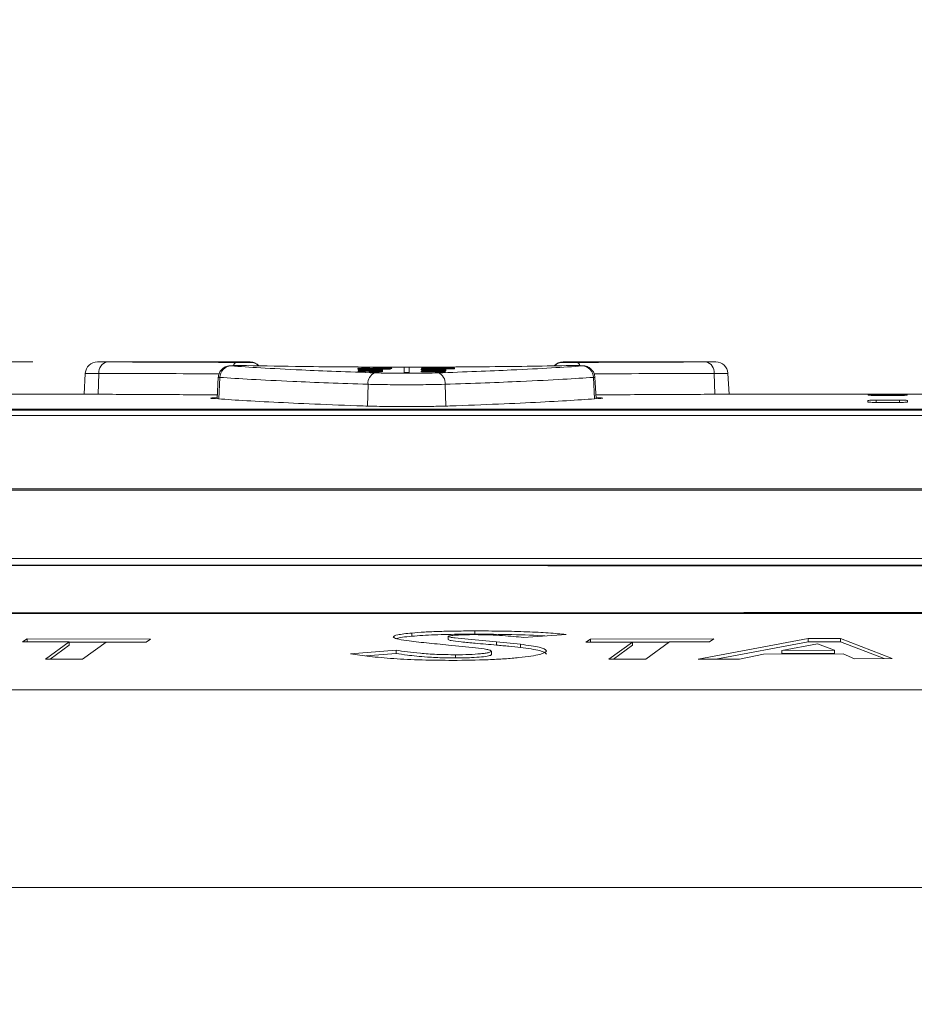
# Model space of a CAD drawing. Header units: millimetres. Extents: x 0 to 2100, y 0 to 1485.
# Tile 71 of 123: x 1193 to 1262, y 512 to 588. Entities that reach past the tile are written whole.
import ezdxf

# ---------------------------------------------------------------- set-up
doc = ezdxf.new("R2010")
doc.units = ezdxf.units.MM
doc.header["$LTSCALE"] = 5
doc.styles.add('SLDTEXTSTYLE1', font='TXT', dxfattribs={"width": 0.75})
doc.dimstyles.new('SLDDIMSTYLE0', dxfattribs={"dimtxt": 12.5, "dimasz": 15, "dimexe": 0, "dimexo": 0.0625, "dimgap": 3.125, "dimtad": 1, "dimdec": 0, "dimlfac": 0.8, "dimrnd": 1e-09, "dimzin": 12, "dimdsep": 46, "dimtxsty": 'SLDTEXTSTYLE1', "dimblk1": 'CLOSED', "dimblk2": 'CLOSED', "dimsah": 1, "dimcen": 0.09, "dimadec": 0, "dimazin": 3, "dimtfac": 1, "dimtofl": 0, "dimtmove": 0, "dimatfit": 3, "dimldrblk": 'CLOSED', "dimfxl": 0, "dimfrac": 2, "dimtolj": 1, "dimtzin": 12, "dimarcsym": 0})

# ---------------------------------------------------------------- blocks, each defined once
blk = doc.blocks.new('_CLOSED')
at = {"color": 0, "linetype": 'ByBlock', "lineweight": -2}
for p, q in [((-1, 0.166667), (0, 0)), ((-1, 0.166667), (-1, -0.166667)), ((0, 0), (-1, -0.166667)), ((0, 0), (-1, 0))]:
    blk.add_line(p, q, dxfattribs=at)
blk = doc.blocks.new('_D_9')
at = {"color": 7, "linetype": 'Continuous', "lineweight": 0}
for p, q in [((864.18, 549.437), (864.18, 715.616)), ((1428.91, 262.982), (1428.91, 715.616)), ((1428.91, 710.616), (864.18, 710.616))]:
    blk.add_line(p, q, dxfattribs=at)
at = {"color": 7, "linetype": 'Continuous', "lineweight": 0, "xscale": 15, "yscale": 15, "rotation": 180.0000000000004}
blk.add_blockref('_CLOSED', (864.18, 710.616), dxfattribs=at)
at = {"color": 7, "linetype": 'Continuous', "lineweight": 0, "xscale": 15, "yscale": 15}
blk.add_blockref('_CLOSED', (1428.91, 710.616), dxfattribs=at)
at = {"color": 7, "linetype": 'Continuous', "lineweight": 0, "insert": (1132.691, 726.73), "char_height": 12.5, "attachment_point": 1, "style": 'SLDTEXTSTYLE1'}
blk.add_mtext('452', dxfattribs=at)
blk = doc.blocks.new('_D_10')
at = {"color": 7, "linetype": 'Continuous', "lineweight": 0}
for p, q in [((825.432, 450.246), (825.432, 739.229)), ((1428.91, 262.982), (1428.91, 739.229)), ((825.432, 734.229), (1428.91, 734.229))]:
    blk.add_line(p, q, dxfattribs=at)
at = {"color": 7, "linetype": 'Continuous', "lineweight": 0, "xscale": 15, "yscale": 15}
for p, rotation in [((825.432, 734.229), 179.9999999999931), ((1428.91, 734.229), 359.9999999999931)]:
    blk.add_blockref('_CLOSED', p, dxfattribs=dict(at, rotation=rotation))
at = {"color": 7, "linetype": 'Continuous', "lineweight": 0, "insert": (1113.317, 750.342), "char_height": 12.5, "attachment_point": 1, "style": 'SLDTEXTSTYLE1'}
blk.add_mtext('483', dxfattribs=at)
blk = doc.blocks.new('_D_11')
at = {"color": 7, "linetype": 'Continuous', "lineweight": 0}
for p, q in [((809.902, 335.246), (809.902, 764.068)), ((1428.91, 262.982), (1428.91, 764.068)), ((809.902, 759.068), (1428.91, 759.068))]:
    blk.add_line(p, q, dxfattribs=at)
at = {"color": 7, "linetype": 'Continuous', "lineweight": 0, "xscale": 15, "yscale": 15}
for p, rotation in [((809.902, 759.068), 180.0000000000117), ((1428.91, 759.068), 1.165355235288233e-11)]:
    blk.add_blockref('_CLOSED', p, dxfattribs=dict(at, rotation=rotation))
at = {"color": 7, "linetype": 'Continuous', "lineweight": 0, "insert": (1105.552, 775.181), "char_height": 12.5, "attachment_point": 1, "style": 'SLDTEXTSTYLE1'}
blk.add_mtext('495', dxfattribs=at)
blk = doc.blocks.new('_D_13')
at = {"color": 7, "linetype": 'Continuous', "lineweight": 0}
for p, q in [((1193.983, 561.429), (702.69, 561.429)), ((707.69, 257.053), (707.69, 561.429)), ((825.392, 257.053), (702.69, 257.053))]:
    blk.add_line(p, q, dxfattribs=at)
at = {"color": 7, "linetype": 'Continuous', "lineweight": 0, "xscale": 15, "yscale": 15}
for p, rotation in [((707.69, 561.429), 90.0000000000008), ((707.69, 257.053), 270.0000000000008)]:
    blk.add_blockref('_CLOSED', p, dxfattribs=dict(at, rotation=rotation))
at = {"color": 7, "linetype": 'Continuous', "lineweight": 0, "insert": (691.576, 395.387), "char_height": 12.5, "attachment_point": 1, "rotation": 90, "style": 'SLDTEXTSTYLE1'}
blk.add_mtext('244', dxfattribs=at)
blk = doc.blocks.new('_D_16')
at = {"color": 7, "linetype": 'Continuous', "lineweight": 0}
for p, q in [((1150.777, 551.192), (1150.777, 685.616)), ((1428.91, 262.982), (1428.91, 685.616)), ((1428.91, 680.616), (1150.777, 680.616))]:
    blk.add_line(p, q, dxfattribs=at)
at = {"color": 7, "linetype": 'Continuous', "lineweight": 0, "xscale": 15, "yscale": 15, "rotation": 180.0000000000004}
blk.add_blockref('_CLOSED', (1150.777, 680.616), dxfattribs=at)
at = {"color": 7, "linetype": 'Continuous', "lineweight": 0, "xscale": 15, "yscale": 15}
blk.add_blockref('_CLOSED', (1428.91, 680.616), dxfattribs=at)
at = {"color": 7, "linetype": 'Continuous', "lineweight": 0, "insert": (1275.989, 696.73), "char_height": 12.5, "attachment_point": 1, "style": 'SLDTEXTSTYLE1'}
blk.add_mtext('223', dxfattribs=at)

msp = doc.modelspace()

# ---------------------------------------------------------------- linework, layer by layer
at = {"color": 7, "linetype": 'Continuous', "lineweight": 15}
for p, q in [((1210.836, 561.429), (1199.017, 561.429)), ((1199.364, 561.428), (1199.75, 561.427)), ((1235.116, 561.429), (1235.114, 561.395)), ((1246.935, 561.429), (1235.116, 561.429)), ((1246.202, 561.427), (1246.609, 561.428)), ((1198.047, 560.543), (1197.962, 558.924)), ((1219.218, 560.771), (1221.095, 560.771)), ((1219.218, 560.757), (1219.218, 560.771)), ((1220.215, 560.757), (1219.218, 560.757)), ((1220.798, 560.869), (1219.733, 560.869)), ((1219.745, 560.881), (1220.798, 560.881)), ((1220.074, 560.654), (1220.074, 560.713)), ((1220.107, 560.969), (1220.107, 560.956)), ((1220.37, 560.713), (1220.37, 560.668)), ((1220.798, 560.89), (1221.095, 560.89)), ((1220.798, 560.881), (1220.798, 560.89)), ((1220.798, 560.858), (1220.798, 560.869)), ((1221.095, 560.858), (1220.798, 560.858)), ((1221.095, 560.759), (1220.833, 560.759)), ((1221.062, 560.901), (1221.062, 560.914)), ((1221.095, 560.89), (1221.095, 560.881)), ((1221.095, 560.881), (1221.552, 560.881)), ((1221.095, 560.869), (1221.095, 560.858)), ((1221.739, 560.869), (1221.095, 560.869)), ((1221.095, 560.771), (1221.095, 560.759)), ((1222.789, 561.013), (1222.789, 560.596)), ((1223.164, 561.013), (1222.789, 561.013)), ((1222.789, 560.596), (1223.164, 560.596)), ((1223.164, 560.596), (1223.164, 561.013)), ((1224.123, 560.972), (1226.691, 560.972)), ((1224.123, 560.96), (1224.123, 560.972)), ((1226.296, 560.96), (1224.123, 560.96)), ((1224.123, 560.924), (1224.123, 560.937)), ((1224.123, 560.9), (1226.296, 560.9)), ((1224.123, 560.887), (1224.123, 560.9)), ((1226.691, 560.887), (1224.123, 560.887)), ((1224.123, 560.795), (1226, 560.795)), ((1224.123, 560.782), (1224.123, 560.795)), ((1225.129, 560.782), (1224.123, 560.782)), ((1224.123, 560.747), (1225.244, 560.747)), ((1224.123, 560.734), (1224.123, 560.747)), ((1225.271, 560.734), (1224.123, 560.734)), ((1224.123, 560.665), (1224.43, 560.665)), ((1224.123, 560.65), (1224.123, 560.665)), ((1226, 560.65), (1224.123, 560.65)), ((1224.843, 560.715), (1226, 560.715)), ((1224.979, 560.809), (1224.979, 560.861)), ((1226, 560.701), (1224.979, 560.701)), ((1225.014, 560.665), (1226, 560.665)), ((1225.275, 560.861), (1225.275, 560.821)), ((1226, 560.782), (1225.738, 560.782)), ((1226, 560.795), (1226, 560.782)), ((1226, 560.715), (1226, 560.701)), ((1226, 560.665), (1226, 560.65)), ((1226.691, 560.972), (1226.691, 560.954)), ((1226.691, 560.906), (1226.691, 560.887)), ((1247.99, 558.924), (1247.905, 560.543)), ((1208.367, 560.237), (1208.279, 558.57)), ((1237.673, 558.571), (1237.585, 560.237)), ((1197.47, 558.926), (1184.907, 558.926)), ((1271.563, 558.926), (1248.466, 558.926)), ((1258.764, 558.313), (1258.77, 558.439)), ((1258.791, 558.843), (1258.793, 558.884)), ((1261.213, 558.288), (1259.387, 558.288)), ((1259.396, 558.46), (1261.204, 558.46)), ((1261.184, 558.834), (1259.415, 558.834)), ((1259.418, 558.89), (1261.182, 558.89)), ((1261.806, 558.884), (1261.808, 558.843)), ((1261.829, 558.439), (1261.836, 558.313)), ((1169.016, 557.699), (1332.598, 557.699)), ((1331.802, 557.744), (1170.174, 557.744)), ((1170.437, 557.753), (1331.376, 557.753)), ((1332.598, 557.279), (1169.016, 557.279)), ((1162.461, 551.586), (1334.565, 551.586)), ((1334.565, 551.491), (1162.461, 551.491)), ((1161.661, 546.192), (1335.499, 546.192)), ((1193.548, 539.954), (1193.182, 539.725)), ((1203.113, 539.924), (1193.548, 539.954)), ((1193.548, 539.954), (1193.548, 539.703)), ((1202.77, 539.696), (1203.113, 539.924)), ((1223.373, 540.405), (1223.373, 540.154)), ((1226.206, 540.14), (1226.206, 539.889)), ((1228.267, 540.566), (1228.267, 540.316)), ((1232.04, 540.06), (1235.35, 540.292)), ((1237.251, 539.926), (1236.886, 539.696)), ((1246.817, 539.95), (1237.251, 539.926)), ((1237.251, 539.926), (1237.251, 539.675)), ((1254.128, 539.975), (1245.596, 538.379)), ((1246.473, 539.719), (1246.817, 539.95)), ((1256.627, 539.984), (1254.128, 539.975)), ((1254.128, 539.975), (1254.128, 539.724)), ((1260.657, 538.419), (1256.627, 539.984)), ((1256.627, 539.984), (1256.627, 539.733)), ((1193.182, 539.725), (1196.804, 539.713)), ((1196.804, 539.713), (1194.972, 538.379)), ((1195.317, 538.379), (1196.804, 539.462)), ((1196.804, 539.713), (1196.804, 539.462)), ((1196.804, 539.693), (1199.652, 539.684)), ((1197.844, 538.372), (1199.679, 539.704)), ((1199.679, 539.704), (1202.77, 539.696)), ((1231.82, 539.528), (1229.946, 539.716)), ((1229.946, 539.716), (1229.946, 539.465)), ((1231.82, 539.528), (1231.82, 539.277)), ((1236.886, 539.696), (1240.508, 539.703)), ((1240.508, 539.703), (1238.676, 538.365)), ((1239.021, 538.366), (1240.508, 539.453)), ((1240.508, 539.703), (1240.508, 539.453)), ((1240.508, 539.683), (1243.354, 539.69)), ((1241.548, 538.37), (1243.382, 539.711)), ((1243.382, 539.711), (1246.473, 539.719)), ((1246.956, 538.382), (1254.128, 539.724)), ((1252.083, 539.054), (1254.859, 539.569)), ((1254.128, 539.724), (1256.627, 539.733)), ((1254.859, 539.569), (1256.17, 539.067)), ((1256.627, 539.733), (1260.014, 538.417)), ((1194.972, 538.379), (1197.844, 538.372)), ((1222.161, 539.069), (1218.636, 538.784)), ((1219.809, 538.627), (1222.161, 538.817)), ((1222.161, 539.069), (1222.161, 538.817)), ((1226.769, 538.718), (1226.769, 538.467)), ((1229.564, 538.989), (1229.564, 538.738)), ((1238.676, 538.365), (1241.548, 538.37)), ((1245.596, 538.379), (1248.801, 538.386)), ((1248.801, 538.386), (1250.658, 538.772)), ((1250.658, 538.772), (1256.847, 538.791)), ((1256.17, 539.067), (1252.083, 539.054)), ((1252.083, 539.054), (1252.083, 538.803)), ((1252.083, 538.803), (1256.17, 538.816)), ((1256.17, 539.067), (1256.17, 538.816)), ((1256.847, 538.791), (1257.725, 538.41)), ((1257.725, 538.41), (1260.657, 538.419)), ((867.874, 520.676), (1351.418, 520.676))]:
    msp.add_line(p, q, dxfattribs=at)
at = {"color": 8, "linetype": 'Continuous', "lineweight": 15}
for p, q in [((1210.838, 561.395), (1210.836, 561.429)), ((1199.108, 560.539), (1199.05, 558.919)), ((1246.844, 560.539), (1246.902, 558.919)), ((1208.478, 560.228), (1208.397, 558.562)), ((1237.474, 560.228), (1237.555, 558.563)), ((1219.984, 559.693), (1219.932, 558.006)), ((1225.968, 559.693), (1226.02, 558.006)), ((1258.764, 558.313), (1258.764, 558.313)), ((1258.77, 558.439), (1258.77, 558.311)), ((1258.793, 558.884), (1258.793, 558.843)), ((1259.396, 558.46), (1259.396, 558.288)), ((1259.418, 558.89), (1259.418, 558.834)), ((1261.182, 558.89), (1261.182, 558.834)), ((1261.204, 558.46), (1261.204, 558.288)), ((1261.806, 558.884), (1261.806, 558.843)), ((1261.829, 558.439), (1261.829, 558.311)), ((1261.836, 558.313), (1261.836, 558.313))]:
    msp.add_line(p, q, dxfattribs=at)
at = {"color": 7, "linetype": 'Continuous', "lineweight": 15}
for centre, radius, start, end in [((1198.983, 560.492), 0.937, 89.81913, 176.35163), ((1199.92, 560.628), 0.817, 102.04759, 186.28664), ((1210.836, 560.492), 0.937, 42.93671, 89.53279), ((1235.116, 560.492), 0.937, 90.32044, 136.66018), ((1246.032, 560.628), 0.817, 353.71336, 77.95241), ((1246.969, 560.492), 0.937, 3.4533, 90.18087), ((1209.393, 560.202), 0.916, 92.48712, 178.33685), ((1220.822, 559.787), 0.843, 109.85551, 186.42073), ((1225.13, 559.787), 0.843, 353.57927, 70.14449), ((1236.559, 560.202), 0.916, 1.66315, 87.51288)]:
    msp.add_arc(centre, radius, start, end, dxfattribs=at)
at = {"color": 8, "linetype": 'Continuous', "lineweight": 15}
for centre, radius, start, end in [((1209.86, 561.07), 0.33, 105.42909, 166.25977), ((1210.838, 560.458), 0.938, 45.99675, 90.00051), ((1235.114, 560.458), 0.938, 89.99944, 134.20631), ((1236.09, 561.067), 0.334, 12.99024, 74.42003)]:
    msp.add_arc(centre, radius, start, end, dxfattribs=at)
at = {"color": 7, "linetype": 'Continuous', "lineweight": 15}
for centre, major_axis, ratio, start_param, end_param in [((1477.355, -265.82), (6941.142, 0), 0.119181, 1.607955, 1.607995), ((1223.398, -265.82), (0, 827.25), 0.102073, 0.042891, 0.043281), ((1126.711, -265.82), (2295.618, 0), 0.36036, 1.529694, 1.529818), ((1204.428, -265.82), (0, 827.25), 0.56875, 6.246385, 6.246783), ((1315.152, -265.82), (2639.201, 0), 0.313447, 1.60447, 1.605294), ((1132.44, -265.82), (2623.35, 0), 0.315341, 1.535012, 1.53584), ((1227.919, -265.82), (0, 827.25), 0.102073, 0.03833, 0.03872), ((1314.687, -265.82), (2596.645, 0), 0.318584, 1.604691, 1.605386), ((1135.028, -265.82), (2577.575, 0), 0.320941, 1.535227, 1.535915)]:
    msp.add_ellipse(centre, major_axis=major_axis, ratio=ratio, start_param=start_param, end_param=end_param, dxfattribs=at)
at = {"color": 8, "linetype": 'Continuous', "lineweight": 15}
for points, knots in [([(1199.017, 561.429), (1199.014, 561.429), (1199.007, 561.429), (1199.163, 561.429), (1199.35, 561.428), (1199.364, 561.428)], [0, 0, 0, 0, 0.349298, 0.950299, 1, 1, 1, 1]), ([(1246.609, 561.428), (1246.638, 561.428), (1246.837, 561.429), (1246.967, 561.429), (1246.942, 561.429), (1246.935, 561.429)], [0, 0, 0, 0, 0.110132, 0.737268, 1, 1, 1, 1]), ([(1199.108, 560.539), (1198.898, 560.539), (1198.436, 560.54), (1198.074, 560.541), (1198.088, 560.541), (1198.094, 560.541)], [0, 0, 0, 0, 0.346058, 0.759358, 1, 1, 1, 1]), ([(1208.423, 560.504), (1206.928, 560.511), (1203.535, 560.525), (1200.697, 560.534), (1199.108, 560.539)], [0, 0, 0, 0, 0.440306, 1, 1, 1, 1]), ([(1246.844, 560.539), (1245.312, 560.534), (1242.478, 560.526), (1239.085, 560.511), (1237.527, 560.504)], [0, 0, 0, 0, 0.540719, 1, 1, 1, 1]), ([(1247.859, 560.541), (1247.869, 560.541), (1247.907, 560.541), (1247.583, 560.54), (1247.09, 560.539), (1246.844, 560.539)], [0, 0, 0, 0, 0.172789, 0.586395, 1, 1, 1, 1]), ([(1208.478, 560.228), (1208.441, 560.23), (1208.372, 560.232), (1208.385, 560.235), (1208.391, 560.236)], [0, 0, 0, 0, 0.535999, 1, 1, 1, 1]), ([(1237.561, 560.236), (1237.567, 560.235), (1237.58, 560.232), (1237.511, 560.23), (1237.474, 560.228)], [0, 0, 0, 0, 0.464001, 1, 1, 1, 1])]:
    msp.add_open_spline(points, degree=3, knots=knots, dxfattribs=at)
at = {"color": 7, "linetype": 'Continuous', "lineweight": 15}
for points, knots in [([(1199.75, 561.427), (1201.244, 561.423), (1204.284, 561.413), (1207.922, 561.397), (1209.773, 561.388)], [0, 0, 0, 0, 0.491396, 1, 1, 1, 1]), ([(1209.773, 561.388), (1209.856, 561.388), (1210.024, 561.388), (1210.289, 561.388), (1210.527, 561.389), (1210.711, 561.391), (1210.82, 561.393), (1210.833, 561.395), (1210.838, 561.395)], [0, 0, 0, 0, 0.172317, 0.344628, 0.516974, 0.689388, 0.861874, 1, 1, 1, 1]), ([(1235.114, 561.395), (1235.122, 561.394), (1235.139, 561.393), (1235.273, 561.391), (1235.47, 561.389), (1235.715, 561.388), (1235.963, 561.388), (1236.113, 561.388), (1236.18, 561.388)], [0, 0, 0, 0, 0.17253, 0.34502, 0.517442, 0.689795, 0.862108, 1, 1, 1, 1]), ([(1236.18, 561.388), (1237.968, 561.396), (1241.609, 561.413), (1244.654, 561.422), (1246.202, 561.427)], [0, 0, 0, 0, 0.49139, 1, 1, 1, 1]), ([(1210.566, 561.141), (1210.555, 561.141), (1210.467, 561.144), (1210.241, 561.145), (1209.923, 561.145), (1209.618, 561.142), (1209.38, 561.135), (1209.27, 561.131), (1209.131, 561.112), (1208.985, 561.076), (1208.784, 560.982), (1208.571, 560.798), (1208.407, 560.532), (1208.385, 560.333), (1208.375, 560.239)], [0, 0, 0, 0, 0.015208, 0.11771, 0.22496, 0.331377, 0.440957, 0.542686, 0.577354, 0.627127, 0.695781, 0.80019, 0.906065, 1, 1, 1, 1]), ([(1210.552, 561.141), (1210.475, 561.142), (1210.321, 561.145), (1210.05, 561.145), (1209.787, 561.144), (1209.558, 561.14), (1209.389, 561.135), (1209.3, 561.128), (1209.297, 561.121), (1209.338, 561.118), (1209.354, 561.116)], [0, 0, 0, 0, 0.13191, 0.263794, 0.395665, 0.527573, 0.659564, 0.791644, 0.923784, 1, 1, 1, 1]), ([(1209.354, 561.116), (1210.069, 561.068), (1211.519, 560.97), (1214.422, 560.821), (1217.459, 560.688), (1219.505, 560.616), (1220.536, 560.58)], [0, 0, 0, 0, 0.287635, 0.583597, 0.790286, 1, 1, 1, 1]), ([(1235.4, 561.141), (1234.394, 561.123), (1232.382, 561.088), (1229.006, 561.05), (1225.481, 561.027), (1221.878, 561.023), (1218.316, 561.039), (1214.405, 561.075), (1211.969, 561.117), (1210.552, 561.141)], [0, 0, 0, 0, 0.135325, 0.270649, 0.405946, 0.541243, 0.676543, 0.811843, 1, 1, 1, 1]), ([(1219.185, 560.932), (1219.193, 560.937), (1219.207, 560.946), (1219.358, 560.957), (1219.569, 560.963), (1219.829, 560.968), (1220.014, 560.968), (1220.107, 560.969)], [0, 0, 0, 0, 0.285705, 0.468117, 0.651273, 0.825428, 1, 1, 1, 1]), ([(1219.947, 560.899), (1219.862, 560.899), (1219.692, 560.9), (1219.472, 560.905), (1219.299, 560.913), (1219.2, 560.922), (1219.19, 560.929), (1219.185, 560.932)], [0, 0, 0, 0, 0.189339, 0.379571, 0.560554, 0.805064, 1, 1, 1, 1]), ([(1219.185, 560.866), (1219.187, 560.868), (1219.191, 560.872), (1219.249, 560.876), (1219.328, 560.879), (1219.498, 560.881), (1219.639, 560.881), (1219.745, 560.881)], [0, 0, 0, 0, 0.223349, 0.358616, 0.494479, 0.620512, 1, 1, 1, 1]), ([(1219.213, 560.857), (1219.209, 560.858), (1219.201, 560.859), (1219.189, 560.862), (1219.187, 560.864), (1219.185, 560.866)], [0, 0, 0, 0, 0.2501927, 0.5004583, 1, 1, 1, 1]), ([(1219.185, 560.818), (1219.197, 560.823), (1219.218, 560.831), (1219.393, 560.841), (1219.621, 560.847), (1219.89, 560.85), (1220.077, 560.851), (1220.156, 560.851)], [0, 0, 0, 0, 0.261013, 0.438337, 0.615485, 0.836943, 1, 1, 1, 1]), ([(1220.182, 560.785), (1220.036, 560.785), (1219.802, 560.786), (1219.507, 560.791), (1219.326, 560.798), (1219.207, 560.808), (1219.193, 560.815), (1219.185, 560.818)], [0, 0, 0, 0, 0.292468, 0.468316, 0.644815, 0.812733, 1, 1, 1, 1]), ([(1219.185, 560.689), (1219.196, 560.695), (1219.215, 560.704), (1219.384, 560.715), (1219.594, 560.722), (1219.856, 560.726), (1220.042, 560.726), (1220.14, 560.726)], [0, 0, 0, 0, 0.2655685, 0.4432535, 0.6209442, 0.8002047, 1, 1, 1, 1]), ([(1219.745, 560.654), (1219.642, 560.656), (1219.451, 560.66), (1219.273, 560.67), (1219.195, 560.68), (1219.188, 560.686), (1219.185, 560.689)], [0, 0, 0, 0, 0.306768, 0.56923, 0.790637, 1, 1, 1, 1]), ([(1220.107, 560.956), (1220.014, 560.956), (1219.863, 560.955), (1219.681, 560.951), (1219.561, 560.946), (1219.491, 560.939), (1219.484, 560.934), (1219.481, 560.932)], [0, 0, 0, 0, 0.267829, 0.434848, 0.601649, 0.835849, 1, 1, 1, 1]), ([(1219.481, 560.932), (1219.49, 560.929), (1219.504, 560.923), (1219.615, 560.917), (1219.736, 560.913), (1219.848, 560.912), (1219.912, 560.912), (1219.929, 560.912)], [0, 0, 0, 0, 0.3873816, 0.5762687, 0.7670022, 0.9361259, 1, 1, 1, 1]), ([(1219.733, 560.869), (1219.703, 560.869), (1219.648, 560.869), (1219.577, 560.869), (1219.53, 560.868), (1219.501, 560.867), (1219.484, 560.865), (1219.482, 560.864), (1219.481, 560.863)], [0, 0, 0, 0, 0.255445, 0.469231, 0.585859, 0.701769, 0.825244, 1, 1, 1, 1]), ([(1219.481, 560.863), (1219.481, 560.863), (1219.482, 560.862), (1219.485, 560.86), (1219.488, 560.859), (1219.489, 560.858)], [0, 0, 0, 0, 0.249902, 0.624756, 1, 1, 1, 1]), ([(1220.157, 560.838), (1220.045, 560.838), (1219.873, 560.838), (1219.666, 560.834), (1219.548, 560.829), (1219.488, 560.823), (1219.483, 560.82), (1219.481, 560.818)], [0, 0, 0, 0, 0.346443, 0.527287, 0.708816, 0.884402, 1, 1, 1, 1]), ([(1219.481, 560.818), (1219.486, 560.816), (1219.496, 560.811), (1219.589, 560.806), (1219.719, 560.801), (1219.915, 560.798), (1220.071, 560.798), (1220.167, 560.798)], [0, 0, 0, 0, 0.179625, 0.360955, 0.522497, 0.703755, 1, 1, 1, 1]), ([(1220.074, 560.713), (1219.984, 560.712), (1219.835, 560.712), (1219.653, 560.707), (1219.54, 560.701), (1219.487, 560.695), (1219.483, 560.691), (1219.481, 560.689)], [0, 0, 0, 0, 0.294832, 0.491094, 0.687559, 0.879512, 1, 1, 1, 1]), ([(1219.481, 560.689), (1219.487, 560.686), (1219.496, 560.681), (1219.582, 560.674), (1219.682, 560.67), (1219.752, 560.669), (1219.778, 560.668)], [0, 0, 0, 0, 0.365962, 0.611978, 0.858355, 1, 1, 1, 1]), ([(1219.929, 560.912), (1219.979, 560.912), (1220.072, 560.912), (1220.189, 560.916), (1220.244, 560.919), (1220.27, 560.921), (1220.276, 560.922)], [0, 0, 0, 0, 0.312366, 0.583909, 0.906915, 1, 1, 1, 1]), ([(1220.568, 560.915), (1220.523, 560.912), (1220.446, 560.907), (1220.258, 560.901), (1220.089, 560.899), (1219.983, 560.899), (1219.947, 560.899)], [0, 0, 0, 0, 0.353574, 0.609386, 0.86599, 1, 1, 1, 1]), ([(1220.158, 560.654), (1220.151, 560.654), (1220.137, 560.654), (1220.109, 560.654), (1220.088, 560.654), (1220.074, 560.654)], [0, 0, 0, 0, 0.250002, 0.500004, 1, 1, 1, 1]), ([(1220.14, 560.726), (1220.292, 560.726), (1220.54, 560.725), (1220.843, 560.718), (1221.028, 560.709), (1221.117, 560.699), (1221.125, 560.693), (1221.128, 560.69)], [0, 0, 0, 0, 0.304994, 0.496591, 0.688529, 0.870395, 1, 1, 1, 1]), ([(1220.156, 560.851), (1220.226, 560.851), (1220.423, 560.85), (1220.706, 560.848), (1220.861, 560.842), (1220.921, 560.84)], [0, 0, 0, 0, 0.252219, 0.70781, 1, 1, 1, 1]), ([(1220.831, 560.818), (1220.826, 560.821), (1220.815, 560.825), (1220.72, 560.831), (1220.577, 560.836), (1220.383, 560.838), (1220.235, 560.838), (1220.157, 560.838)], [0, 0, 0, 0, 0.1876406, 0.3773048, 0.5397881, 0.757344, 1, 1, 1, 1]), ([(1221.128, 560.69), (1221.119, 560.686), (1221.105, 560.678), (1220.962, 560.667), (1220.766, 560.66), (1220.489, 560.655), (1220.279, 560.654), (1220.158, 560.654)], [0, 0, 0, 0, 0.210893, 0.388899, 0.566535, 0.75117, 1, 1, 1, 1]), ([(1220.167, 560.798), (1220.283, 560.798), (1220.459, 560.799), (1220.664, 560.803), (1220.779, 560.809), (1220.827, 560.814), (1220.83, 560.817), (1220.831, 560.818)], [0, 0, 0, 0, 0.360587, 0.547345, 0.734473, 0.917513, 1, 1, 1, 1]), ([(1221.128, 560.818), (1221.115, 560.813), (1221.093, 560.805), (1220.912, 560.795), (1220.694, 560.789), (1220.44, 560.785), (1220.267, 560.785), (1220.182, 560.785)], [0, 0, 0, 0, 0.263479, 0.450169, 0.636746, 0.823894, 1, 1, 1, 1]), ([(1220.591, 560.755), (1220.56, 560.756), (1220.499, 560.756), (1220.373, 560.757), (1220.278, 560.757), (1220.215, 560.757)], [0, 0, 0, 0, 0.250408, 0.500999, 1, 1, 1, 1]), ([(1220.276, 560.922), (1220.301, 560.924), (1220.351, 560.929), (1220.424, 560.94), (1220.506, 560.947), (1220.561, 560.952)], [0, 0, 0, 0, 0.251075, 0.501344, 1, 1, 1, 1]), ([(1220.831, 560.69), (1220.823, 560.694), (1220.809, 560.7), (1220.693, 560.707), (1220.557, 560.711), (1220.44, 560.713), (1220.38, 560.713), (1220.37, 560.713)], [0, 0, 0, 0, 0.32373, 0.545499, 0.767987, 0.961297, 1, 1, 1, 1]), ([(1220.37, 560.668), (1220.398, 560.668), (1220.453, 560.669), (1220.554, 560.67), (1220.629, 560.672), (1220.669, 560.673), (1220.674, 560.673)], [0, 0, 0, 0, 0.251458, 0.503449, 0.946015, 1, 1, 1, 1]), ([(1220.536, 560.58), (1220.938, 560.569), (1221.742, 560.548), (1223.157, 560.54), (1224.432, 560.552), (1225.121, 560.572), (1225.417, 560.58)], [0, 0, 0, 0, 0.266888, 0.533727, 0.800435, 1, 1, 1, 1]), ([(1220.561, 560.952), (1220.616, 560.956), (1220.705, 560.96), (1220.917, 560.965), (1221.048, 560.965), (1221.116, 560.965)], [0, 0, 0, 0, 0.446785, 0.715503, 1, 1, 1, 1]), ([(1220.913, 560.95), (1220.87, 560.947), (1220.791, 560.942), (1220.73, 560.934), (1220.667, 560.924), (1220.601, 560.918), (1220.568, 560.915)], [0, 0, 0, 0, 0.246006, 0.456323, 0.727705, 1, 1, 1, 1]), ([(1220.831, 560.744), (1220.828, 560.745), (1220.82, 560.748), (1220.763, 560.751), (1220.686, 560.754), (1220.623, 560.755), (1220.591, 560.755)], [0, 0, 0, 0, 0.25184, 0.505455, 0.746377, 1, 1, 1, 1]), ([(1220.674, 560.673), (1220.699, 560.675), (1220.762, 560.678), (1220.821, 560.683), (1220.828, 560.688), (1220.831, 560.69)], [0, 0, 0, 0, 0.250013, 0.639912, 1, 1, 1, 1]), ([(1220.754, 560.735), (1220.765, 560.735), (1220.787, 560.737), (1220.821, 560.74), (1220.827, 560.742), (1220.831, 560.744)], [0, 0, 0, 0, 0.252173, 0.505066, 1, 1, 1, 1]), ([(1220.833, 560.759), (1220.869, 560.758), (1220.95, 560.756), (1221.055, 560.752), (1221.117, 560.748), (1221.124, 560.745), (1221.128, 560.743)], [0, 0, 0, 0, 0.251958, 0.558275, 0.780711, 1, 1, 1, 1]), ([(1221.139, 560.953), (1221.118, 560.953), (1221.065, 560.953), (1220.983, 560.952), (1220.935, 560.951), (1220.913, 560.95)], [0, 0, 0, 0, 0.253089, 0.641429, 1, 1, 1, 1]), ([(1220.921, 560.84), (1220.953, 560.839), (1221.042, 560.834), (1221.117, 560.827), (1221.124, 560.821), (1221.128, 560.818)], [0, 0, 0, 0, 0.251682, 0.696805, 1, 1, 1, 1]), ([(1221.128, 560.743), (1221.126, 560.742), (1221.124, 560.74), (1221.099, 560.735), (1221.063, 560.733), (1221.04, 560.731)], [0, 0, 0, 0, 0.251191, 0.503003, 1, 1, 1, 1]), ([(1221.819, 560.935), (1221.807, 560.929), (1221.788, 560.921), (1221.623, 560.91), (1221.43, 560.905), (1221.231, 560.902), (1221.108, 560.901), (1221.062, 560.901)], [0, 0, 0, 0, 0.355181, 0.540295, 0.72676, 0.897817, 1, 1, 1, 1]), ([(1221.062, 560.914), (1221.13, 560.915), (1221.245, 560.915), (1221.382, 560.919), (1221.475, 560.923), (1221.517, 560.929), (1221.521, 560.933), (1221.523, 560.934)], [0, 0, 0, 0, 0.250644, 0.419235, 0.588109, 0.818482, 1, 1, 1, 1]), ([(1221.116, 560.965), (1221.196, 560.965), (1221.357, 560.964), (1221.563, 560.96), (1221.726, 560.953), (1221.807, 560.944), (1221.816, 560.937), (1221.819, 560.935)], [0, 0, 0, 0, 0.189034, 0.379018, 0.55565, 0.820294, 1, 1, 1, 1]), ([(1221.523, 560.934), (1221.518, 560.938), (1221.511, 560.943), (1221.416, 560.949), (1221.318, 560.952), (1221.218, 560.953), (1221.157, 560.953), (1221.139, 560.953)], [0, 0, 0, 0, 0.415853, 0.584773, 0.753552, 0.930228, 1, 1, 1, 1]), ([(1224.09, 560.84), (1224.101, 560.845), (1224.12, 560.854), (1224.29, 560.863), (1224.499, 560.869), (1224.761, 560.873), (1224.947, 560.873), (1225.045, 560.873)], [0, 0, 0, 0, 0.265594, 0.443266, 0.620941, 0.800216, 1, 1, 1, 1]), ([(1224.65, 560.809), (1224.547, 560.811), (1224.356, 560.814), (1224.179, 560.823), (1224.1, 560.832), (1224.093, 560.838), (1224.09, 560.84)], [0, 0, 0, 0, 0.306803, 0.569311, 0.790713, 1, 1, 1, 1]), ([(1224.09, 560.689), (1224.099, 560.693), (1224.114, 560.699), (1224.21, 560.706), (1224.343, 560.712), (1224.464, 560.713), (1224.538, 560.714), (1224.547, 560.714)], [0, 0, 0, 0, 0.31495, 0.544119, 0.723989, 0.964037, 1, 1, 1, 1]), ([(1224.43, 560.665), (1224.382, 560.666), (1224.273, 560.669), (1224.145, 560.676), (1224.094, 560.684), (1224.091, 560.688), (1224.09, 560.689)], [0, 0, 0, 0, 0.247598, 0.569815, 0.882386, 1, 1, 1, 1]), ([(1224.979, 560.861), (1224.889, 560.861), (1224.74, 560.86), (1224.558, 560.856), (1224.445, 560.851), (1224.393, 560.845), (1224.388, 560.842), (1224.386, 560.84)], [0, 0, 0, 0, 0.294857, 0.491123, 0.687595, 0.879538, 1, 1, 1, 1]), ([(1224.386, 560.84), (1224.392, 560.837), (1224.401, 560.833), (1224.488, 560.827), (1224.587, 560.823), (1224.657, 560.822), (1224.683, 560.822)], [0, 0, 0, 0, 0.365859, 0.611849, 0.858202, 1, 1, 1, 1]), ([(1224.65, 560.7), (1224.609, 560.7), (1224.534, 560.699), (1224.451, 560.695), (1224.401, 560.691), (1224.389, 560.688), (1224.387, 560.686), (1224.386, 560.685)], [0, 0, 0, 0, 0.269538, 0.487054, 0.704281, 0.945044, 1, 1, 1, 1]), ([(1224.386, 560.685), (1224.393, 560.683), (1224.407, 560.677), (1224.5, 560.671), (1224.634, 560.667), (1224.807, 560.665), (1224.938, 560.665), (1225.014, 560.665)], [0, 0, 0, 0, 0.207519, 0.416418, 0.560915, 0.747515, 1, 1, 1, 1]), ([(1224.889, 560.934), (1224.858, 560.934), (1224.795, 560.933), (1224.669, 560.932), (1224.575, 560.931), (1224.512, 560.93)], [0, 0, 0, 0, 0.250003, 0.500008, 1, 1, 1, 1]), ([(1224.512, 560.93), (1224.546, 560.93), (1224.614, 560.929), (1224.716, 560.928), (1224.818, 560.927), (1224.886, 560.926), (1224.92, 560.926)], [0, 0, 0, 0, 0.250008, 0.500037, 0.750015, 1, 1, 1, 1]), ([(1224.547, 560.714), (1224.572, 560.714), (1224.621, 560.715), (1224.719, 560.715), (1224.793, 560.715), (1224.843, 560.715)], [0, 0, 0, 0, 0.250372, 0.500758, 1, 1, 1, 1]), ([(1224.979, 560.701), (1224.952, 560.701), (1224.896, 560.701), (1224.786, 560.701), (1224.704, 560.701), (1224.65, 560.7)], [0, 0, 0, 0, 0.250411, 0.500861, 1, 1, 1, 1]), ([(1225.063, 560.809), (1225.056, 560.809), (1225.042, 560.809), (1225.014, 560.809), (1224.993, 560.809), (1224.979, 560.809)], [0, 0, 0, 0, 0.250002, 0.500004, 1, 1, 1, 1]), ([(1225.045, 560.873), (1225.198, 560.873), (1225.445, 560.872), (1225.748, 560.866), (1225.933, 560.858), (1226.023, 560.849), (1226.03, 560.843), (1226.033, 560.841)], [0, 0, 0, 0, 0.305017, 0.496624, 0.688572, 0.870431, 1, 1, 1, 1]), ([(1226.033, 560.841), (1226.025, 560.837), (1226.01, 560.83), (1225.868, 560.821), (1225.671, 560.814), (1225.394, 560.809), (1225.184, 560.809), (1225.063, 560.809)], [0, 0, 0, 0, 0.210831, 0.388806, 0.56641, 0.751048, 1, 1, 1, 1]), ([(1225.736, 560.763), (1225.731, 560.765), (1225.72, 560.77), (1225.635, 560.776), (1225.507, 560.779), (1225.337, 560.781), (1225.204, 560.782), (1225.129, 560.782)], [0, 0, 0, 0, 0.203911, 0.410003, 0.546849, 0.746963, 1, 1, 1, 1]), ([(1225.244, 560.747), (1225.307, 560.747), (1225.411, 560.747), (1225.546, 560.749), (1225.635, 560.751), (1225.695, 560.755), (1225.732, 560.759), (1225.735, 560.761), (1225.736, 560.763)], [0, 0, 0, 0, 0.265747, 0.438827, 0.576272, 0.713425, 0.867357, 1, 1, 1, 1]), ([(1225.579, 560.735), (1225.553, 560.734), (1225.502, 560.734), (1225.4, 560.734), (1225.323, 560.734), (1225.271, 560.734)], [0, 0, 0, 0, 0.250658, 0.501038, 1, 1, 1, 1]), ([(1225.736, 560.841), (1225.728, 560.844), (1225.714, 560.85), (1225.599, 560.856), (1225.462, 560.86), (1225.345, 560.861), (1225.285, 560.861), (1225.275, 560.861)], [0, 0, 0, 0, 0.323767, 0.545535, 0.768023, 0.961333, 1, 1, 1, 1]), ([(1225.275, 560.821), (1225.303, 560.822), (1225.358, 560.822), (1225.46, 560.823), (1225.534, 560.824), (1225.575, 560.826), (1225.579, 560.826)], [0, 0, 0, 0, 0.251466, 0.503464, 0.946079, 1, 1, 1, 1]), ([(1225.417, 560.58), (1226.432, 560.616), (1228.479, 560.688), (1231.484, 560.818), (1234.406, 560.968), (1235.861, 561.066), (1236.598, 561.116)], [0, 0, 0, 0, 0.206688, 0.4164028, 0.7040361, 1, 1, 1, 1]), ([(1225.579, 560.826), (1225.604, 560.827), (1225.667, 560.83), (1225.726, 560.835), (1225.733, 560.839), (1225.736, 560.841)], [0, 0, 0, 0, 0.250051, 0.639895, 1, 1, 1, 1]), ([(1226.033, 560.759), (1226.025, 560.755), (1226.012, 560.75), (1225.923, 560.742), (1225.797, 560.738), (1225.675, 560.735), (1225.596, 560.735), (1225.579, 560.735)], [0, 0, 0, 0, 0.310994, 0.528113, 0.70416, 0.936647, 1, 1, 1, 1]), ([(1225.738, 560.782), (1225.802, 560.78), (1225.929, 560.776), (1226.021, 560.767), (1226.029, 560.761), (1226.033, 560.759)], [0, 0, 0, 0, 0.362942, 0.730048, 1, 1, 1, 1]), ([(1237.576, 560.239), (1237.565, 560.337), (1237.544, 560.529), (1237.402, 560.763), (1237.236, 560.929), (1237.069, 561.032), (1236.921, 561.088), (1236.808, 561.114), (1236.734, 561.124), (1236.658, 561.131), (1236.542, 561.137), (1236.323, 561.142), (1236.014, 561.146), (1235.695, 561.145), (1235.461, 561.143), (1235.365, 561.141), (1235.348, 561.14)], [0, 0, 0, 0, 0.09707, 0.188044, 0.263947, 0.328219, 0.381171, 0.420862, 0.448389, 0.478948, 0.552962, 0.665733, 0.766769, 0.872331, 0.976987, 1, 1, 1, 1]), ([(1236.598, 561.116), (1236.614, 561.118), (1236.655, 561.121), (1236.652, 561.128), (1236.563, 561.135), (1236.394, 561.14), (1236.165, 561.144), (1235.902, 561.145), (1235.631, 561.145), (1235.477, 561.142), (1235.4, 561.141)], [0, 0, 0, 0, 0.076216, 0.208356, 0.340436, 0.472427, 0.604335, 0.736206, 0.86809, 1, 1, 1, 1]), ([(1219.984, 559.693), (1218.939, 559.728), (1216.833, 559.8), (1213.742, 559.931), (1210.735, 560.08), (1209.238, 560.178), (1208.478, 560.228)], [0, 0, 0, 0, 0.206724, 0.416475, 0.704069, 1, 1, 1, 1]), ([(1237.474, 560.228), (1236.738, 560.18), (1235.246, 560.082), (1232.258, 559.933), (1229.133, 559.8), (1227.028, 559.729), (1225.968, 559.693)], [0, 0, 0, 0, 0.287594, 0.583525, 0.79025, 1, 1, 1, 1]), ([(1225.968, 559.693), (1225.606, 559.684), (1224.761, 559.665), (1223.198, 559.653), (1221.463, 559.66), (1220.477, 559.682), (1219.984, 559.693)], [0, 0, 0, 0, 0.199535, 0.466267, 0.73314, 1, 1, 1, 1]), ([(1197.47, 558.926), (1197.463, 558.926), (1197.446, 558.926), (1197.874, 558.924), (1198.421, 558.922), (1198.671, 558.921)], [0, 0, 0, 0, 0.2394459, 0.6519542, 1, 1, 1, 1]), ([(1198.671, 558.921), (1199.458, 558.918), (1201.03, 558.912), (1204.173, 558.895), (1206.711, 558.882), (1208.295, 558.874)], [0, 0, 0, 0, 0.273108, 0.546218, 1, 1, 1, 1]), ([(1207.766, 558.619), (1207.758, 558.616), (1207.741, 558.608), (1207.835, 558.6), (1207.885, 558.596)], [0, 0, 0, 0, 0.463967, 1, 1, 1, 1]), ([(1208.284, 558.658), (1208.193, 558.655), (1207.924, 558.648), (1207.829, 558.637), (1207.767, 558.63)], [0, 0, 0, 0, 0.3370802, 1, 1, 1, 1]), ([(1207.885, 558.596), (1208.532, 558.55), (1209.826, 558.459), (1212.563, 558.308), (1215.779, 558.155), (1218.322, 558.061), (1219.607, 558.014)], [0, 0, 0, 0, 0.251847, 0.503694, 0.749284, 1, 1, 1, 1]), ([(1226.329, 558.014), (1227.619, 558.061), (1230.2, 558.157), (1233.411, 558.31), (1236.132, 558.461), (1237.406, 558.551), (1238.05, 558.596)], [0, 0, 0, 0, 0.25185, 0.5037, 0.749289, 1, 1, 1, 1]), ([(1237.657, 558.874), (1238.316, 558.877), (1239.938, 558.885), (1243.278, 558.904), (1245.673, 558.914), (1247.264, 558.921)], [0, 0, 0, 0, 0.187305, 0.460331, 1, 1, 1, 1]), ([(1238.05, 558.596), (1238.12, 558.603), (1238.261, 558.618), (1238.115, 558.639), (1237.898, 558.653), (1237.686, 558.658), (1237.668, 558.658)], [0, 0, 0, 0, 0.323765, 0.647514, 0.97023, 1, 1, 1, 1]), ([(1247.264, 558.921), (1247.555, 558.922), (1248.138, 558.924), (1248.522, 558.926), (1248.479, 558.926), (1248.466, 558.926)], [0, 0, 0, 0, 0.412662, 0.825357, 1, 1, 1, 1]), ([(1259.387, 558.288), (1259.316, 558.289), (1259.176, 558.289), (1258.988, 558.294), (1258.848, 558.3), (1258.775, 558.307), (1258.767, 558.311), (1258.764, 558.313)], [0, 0, 0, 0, 0.2149849, 0.4297758, 0.646451, 0.8567015, 1, 1, 1, 1]), ([(1258.77, 558.439), (1258.778, 558.441), (1258.792, 558.446), (1258.901, 558.452), (1259.061, 558.457), (1259.236, 558.46), (1259.35, 558.46), (1259.396, 558.46)], [0, 0, 0, 0, 0.215726, 0.431251, 0.648838, 0.860091, 1, 1, 1, 1]), ([(1259.415, 558.834), (1259.345, 558.834), (1259.204, 558.834), (1259.015, 558.836), (1258.876, 558.838), (1258.802, 558.84), (1258.794, 558.842), (1258.791, 558.843)], [0, 0, 0, 0, 0.215598, 0.431005, 0.648187, 0.858738, 1, 1, 1, 1]), ([(1258.793, 558.884), (1258.801, 558.885), (1258.815, 558.886), (1258.923, 558.888), (1259.083, 558.889), (1259.258, 558.89), (1259.372, 558.89), (1259.418, 558.89)], [0, 0, 0, 0, 0.215818, 0.431442, 0.648915, 0.859802, 1, 1, 1, 1]), ([(1261.182, 558.89), (1261.252, 558.89), (1261.393, 558.89), (1261.582, 558.889), (1261.722, 558.887), (1261.795, 558.886), (1261.803, 558.885), (1261.806, 558.884)], [0, 0, 0, 0, 0.216049, 0.431908, 0.649508, 0.860373, 1, 1, 1, 1]), ([(1261.808, 558.843), (1261.801, 558.842), (1261.787, 558.84), (1261.679, 558.837), (1261.519, 558.835), (1261.344, 558.834), (1261.23, 558.834), (1261.184, 558.834)], [0, 0, 0, 0, 0.2160655, 0.4319482, 0.6493945, 0.8599006, 1, 1, 1, 1]), ([(1261.204, 558.46), (1261.275, 558.46), (1261.416, 558.459), (1261.605, 558.456), (1261.745, 558.45), (1261.818, 558.444), (1261.826, 558.44), (1261.829, 558.439)], [0, 0, 0, 0, 0.216342, 0.432492, 0.650423, 0.861616, 1, 1, 1, 1]), ([(1261.836, 558.313), (1261.829, 558.31), (1261.814, 558.305), (1261.707, 558.297), (1261.547, 558.292), (1261.372, 558.289), (1261.258, 558.289), (1261.213, 558.288)], [0, 0, 0, 0, 0.216475, 0.43278, 0.650287, 0.860398, 1, 1, 1, 1]), ([(1219.607, 558.014), (1220.161, 557.998), (1221.268, 557.967), (1223.216, 557.957), (1224.973, 557.974), (1225.922, 558.002), (1226.329, 558.014)], [0, 0, 0, 0, 0.266833, 0.533677, 0.800486, 1, 1, 1, 1]), ([(1334.266, 545.457), (1331.387, 545.468), (1319.572, 545.513), (1298.689, 545.561), (1275.98, 545.595), (1257.611, 545.612), (1243.159, 545.622), (1228.041, 545.63), (1212.217, 545.636), (1196.284, 545.64), (1180.148, 545.642), (1163.922, 545.644), (1147.636, 545.645), (1131.445, 545.645), (1113.776, 545.646), (1094.608, 545.646), (1073.796, 545.645), (1056.239, 545.644), (1042.02, 545.643), (1031.251, 545.642), (1020.412, 545.641), (1009.491, 545.638), (998.533, 545.635), (987.474, 545.631), (976.37, 545.626), (961.488, 545.617), (942.991, 545.602), (921.016, 545.573), (903.65, 545.536), (885.078, 545.484), (873.796, 545.442), (865.331, 545.409)], [0, 0, 0, 0, 0.018698, 0.076722, 0.134904, 0.164096, 0.193287, 0.226093, 0.258993, 0.292262, 0.325695, 0.360347, 0.395102, 0.430014, 0.464942, 0.509826, 0.554717, 0.599727, 0.622331, 0.644932, 0.667618, 0.690303, 0.713223, 0.736144, 0.759623, 0.783103, 0.830307, 0.877753, 0.92528, 0.943938, 1, 1, 1, 1]), ([(865.43, 545.676), (876.709, 545.676), (895.156, 545.676), (921.073, 545.676), (941.458, 545.676), (960.474, 545.676), (978.055, 545.676), (995.783, 545.676), (1013.554, 545.676), (1031.11, 545.676), (1048.335, 545.676), (1065.242, 545.676), (1082.005, 545.676), (1098.662, 545.676), (1114.866, 545.676), (1130.683, 545.676), (1146.163, 545.676), (1161.765, 545.676), (1177.702, 545.676), (1194.008, 545.676), (1210.607, 545.676), (1227.215, 545.676), (1245.651, 545.676), (1265.837, 545.676), (1287.719, 545.676), (1309.432, 545.676), (1331.012, 545.676), (1345.351, 545.676), (1352.516, 545.676)], [0, 0, 0, 0, 0.071885, 0.117566, 0.163238, 0.198848, 0.234595, 0.270327, 0.305954, 0.341464, 0.376023, 0.410615, 0.445278, 0.479972, 0.514617, 0.546709, 0.578818, 0.610898, 0.642952, 0.676192, 0.709505, 0.74284, 0.776109, 0.820816, 0.865559, 0.910369, 0.95521, 1, 1, 1, 1]), ([(889.745, 542.111), (892.792, 542.1), (903.185, 542.064), (921.169, 542.031), (943.085, 542), (961.207, 541.985), (975.316, 541.976), (986.074, 541.971), (996.97, 541.967), (1008.031, 541.963), (1019.155, 541.961), (1031.76, 541.959), (1045.765, 541.957), (1061.131, 541.956), (1076.415, 541.956), (1096.738, 541.956), (1116.941, 541.956), (1137.227, 541.956), (1152.447, 541.957), (1167.722, 541.958), (1183.128, 541.959), (1198.731, 541.962), (1214.663, 541.966), (1230.8, 541.972), (1247.14, 541.981), (1263.465, 541.993), (1280.464, 542.012), (1298.082, 542.039), (1322.413, 542.094), (1340.553, 542.165), (1352.652, 542.212)], [0, 0, 0, 0, 0.02076, 0.070794, 0.120903, 0.166373, 0.189217, 0.212061, 0.235386, 0.258709, 0.282294, 0.30588, 0.338695, 0.371642, 0.404834, 0.438066, 0.504828, 0.538205, 0.571591, 0.604508, 0.63742, 0.670713, 0.704007, 0.738494, 0.772986, 0.807772, 0.84256, 0.881874, 0.921217, 1, 1, 1, 1]), ([(1352.583, 541.926), (1340.505, 541.926), (1322.382, 541.926), (1298.066, 541.926), (1278.648, 541.926), (1258.023, 541.926), (1238.522, 541.926), (1221.315, 541.926), (1206.457, 541.926), (1189.985, 541.926), (1171.975, 541.926), (1153.903, 541.926), (1137.322, 541.926), (1117.118, 541.926), (1096.979, 541.926), (1076.704, 541.926), (1061.354, 541.926), (1045.821, 541.926), (1030.605, 541.926), (1015.794, 541.926), (1001.484, 541.926), (987.068, 541.926), (972.6, 541.926), (958.11, 541.926), (940.911, 541.926), (921.102, 541.926), (894.967, 541.926), (876.505, 541.926), (865.397, 541.926)], [0, 0, 0, 0, 0.074562, 0.111881, 0.149197, 0.19311, 0.237014, 0.266768, 0.29654, 0.326282, 0.366008, 0.405911, 0.437419, 0.468929, 0.53197, 0.563433, 0.594891, 0.626582, 0.658263, 0.686904, 0.715586, 0.744241, 0.773898, 0.803579, 0.83325, 0.880684, 0.928211, 1, 1, 1, 1]), ([(1223.373, 540.405), (1222.956, 540.36), (1222.123, 540.271), (1221.996, 540.156), (1221.932, 540.098)], [0, 0, 0, 0, 0.49976, 1, 1, 1, 1]), ([(1221.932, 540.098), (1221.99, 540.049), (1222.105, 539.95), (1222.686, 539.858), (1222.977, 539.812)], [0, 0, 0, 0, 0.500694, 1, 1, 1, 1]), ([(1222.188, 539.969), (1222.319, 540.006), (1222.561, 540.075), (1223.116, 540.129), (1223.373, 540.154)], [0, 0, 0, 0, 0.537945, 1, 1, 1, 1]), ([(1228.267, 540.566), (1227.801, 540.564), (1226.873, 540.559), (1225.529, 540.53), (1224.317, 540.48), (1223.687, 540.43), (1223.373, 540.405)], [0, 0, 0, 0, 0.251423, 0.500436, 0.750641, 1, 1, 1, 1]), ([(1223.373, 540.154), (1223.931, 540.195), (1225.012, 540.272), (1226.859, 540.309), (1227.924, 540.314), (1228.267, 540.316)], [0, 0, 0, 0, 0.420994, 0.813685, 1, 1, 1, 1]), ([(1226.206, 540.14), (1226.216, 540.15), (1226.237, 540.169), (1226.398, 540.206), (1226.812, 540.244), (1227.484, 540.272), (1227.982, 540.276), (1228.233, 540.278)], [0, 0, 0, 0, 0.124568, 0.248936, 0.498984, 0.747096, 1, 1, 1, 1]), ([(1229.946, 539.716), (1229.211, 539.783), (1228.109, 539.885), (1226.856, 540), (1226.326, 540.077), (1226.246, 540.119), (1226.206, 540.14)], [0, 0, 0, 0, 0.500814, 0.751003, 0.875773, 1, 1, 1, 1]), ([(1226.206, 539.889), (1226.264, 539.863), (1226.404, 539.8), (1227.265, 539.711), (1228.466, 539.6), (1229.395, 539.515), (1229.946, 539.465)], [0, 0, 0, 0, 0.154378, 0.371729, 0.627308, 1, 1, 1, 1]), ([(1228.233, 540.278), (1228.438, 540.277), (1228.846, 540.274), (1229.615, 540.252), (1230.788, 540.188), (1231.539, 540.111), (1232.04, 540.06)], [0, 0, 0, 0, 0.125181, 0.249981, 0.500016, 1, 1, 1, 1]), ([(1235.35, 540.292), (1234.912, 540.333), (1234.037, 540.414), (1232.343, 540.503), (1230.379, 540.559), (1228.971, 540.564), (1228.267, 540.566)], [0, 0, 0, 0, 0.250966, 0.500044, 0.750078, 1, 1, 1, 1]), ([(1228.267, 540.316), (1229.236, 540.309), (1231.182, 540.297), (1233.012, 540.231), (1233.677, 540.177), (1233.688, 540.176)], [0, 0, 0, 0, 0.4938946, 0.9913737, 1, 1, 1, 1]), ([(1222.977, 539.812), (1223.474, 539.754), (1224.468, 539.636), (1225.642, 539.526), (1226.23, 539.471)], [0, 0, 0, 0, 0.499629, 1, 1, 1, 1]), ([(1226.23, 539.471), (1226.939, 539.402), (1228, 539.3), (1229.119, 539.162), (1229.49, 539.067), (1229.539, 539.015), (1229.564, 538.989)], [0, 0, 0, 0, 0.500753, 0.748671, 0.873604, 1, 1, 1, 1]), ([(1229.946, 539.465), (1230.109, 539.45), (1230.436, 539.421), (1231.072, 539.359), (1231.521, 539.31), (1231.82, 539.277)], [0, 0, 0, 0, 0.2504112, 0.5008285, 1, 1, 1, 1]), ([(1233.838, 539.024), (1233.723, 539.119), (1233.491, 539.31), (1232.378, 539.455), (1231.82, 539.528)], [0, 0, 0, 0, 0.498972, 1, 1, 1, 1]), ([(1231.82, 539.277), (1232.098, 539.241), (1232.652, 539.168), (1233.564, 539.008), (1233.729, 538.866), (1233.838, 538.773)], [0, 0, 0, 0, 0.254221, 0.508944, 1, 1, 1, 1]), ([(1218.636, 538.784), (1219.105, 538.716), (1220.046, 538.579), (1221.916, 538.412), (1224.145, 538.3), (1225.753, 538.288), (1226.559, 538.282)], [0, 0, 0, 0, 0.248989, 0.498589, 0.748695, 1, 1, 1, 1]), ([(1226.769, 538.718), (1226.27, 538.725), (1225.269, 538.738), (1223.584, 538.861), (1222.73, 538.986), (1222.161, 539.069)], [0, 0, 0, 0, 0.249264, 0.500207, 1, 1, 1, 1]), ([(1222.161, 538.817), (1222.441, 538.775), (1223.121, 538.673), (1224.334, 538.545), (1225.71, 538.476), (1226.478, 538.469), (1226.769, 538.467)], [0, 0, 0, 0, 0.25343, 0.615182, 0.854442, 1, 1, 1, 1]), ([(1226.559, 538.282), (1227.496, 538.291), (1228.905, 538.304), (1230.603, 538.397), (1231.726, 538.492), (1232.652, 538.608), (1233.609, 538.783), (1233.746, 538.928), (1233.838, 539.024)], [0, 0, 0, 0, 0.249516, 0.375199, 0.50032, 0.625859, 0.75059, 1, 1, 1, 1]), ([(1229.564, 538.989), (1229.526, 538.953), (1229.468, 538.899), (1229.09, 538.836), (1228.613, 538.781), (1227.836, 538.729), (1227.125, 538.722), (1226.769, 538.718)], [0, 0, 0, 0, 0.247687, 0.373041, 0.498629, 0.748683, 1, 1, 1, 1]), ([(1226.769, 538.467), (1227.195, 538.472), (1227.938, 538.481), (1228.815, 538.547), (1229.39, 538.625), (1229.536, 538.694), (1229.56, 538.731), (1229.564, 538.738)], [0, 0, 0, 0, 0.299072, 0.521614, 0.744208, 0.952085, 1, 1, 1, 1]), ([(878.007, 535.986), (891.894, 535.957), (919.99, 535.897), (962.652, 535.724), (1005.955, 535.59), (1049.367, 535.627), (1092.467, 535.816), (1137.948, 535.967), (1186.39, 535.999), (1237.694, 536.006), (1288.953, 535.981), (1322.939, 535.928), (1339.798, 535.902)], [0, 0, 0, 0, 0.09022, 0.18253, 0.277185, 0.371533, 0.464531, 0.557207, 0.667016, 0.779215, 0.890478, 1, 1, 1, 1])]:
    msp.add_open_spline(points, degree=3, knots=knots, dxfattribs=at)

# ---------------------------------------------------------------- dimensions: what is measured, and where the dimension line sits
at = {"color": 7, "linetype": 'Continuous', "lineweight": 0}
for base, p1, p2, angle, picture, middle in [((1428.91, 759.068), (809.902, 330.246), (1428.91, 257.982), 0, '_D_11', (1119.406, 759.068)), ((707.69, 561.429), (830.392, 257.053), (1198.983, 561.429), 90, '_D_13', (707.69, 409.241))]:
    dim = msp.add_linear_dim(base=base, p1=p1, p2=p2, angle=angle, dimstyle='SLDDIMSTYLE0', dxfattribs=at)
    dim.commit()
    dim.dimension.update_dxf_attribs({"geometry": picture, "text_midpoint": middle, "dimtype": 160})
for base, p1, p2, picture, middle in [((1428.91, 734.229), (825.432, 445.246), (1428.91, 257.982), '_D_10', (1127.171, 734.229)), ((864.18, 710.616), (1428.91, 257.982), (864.18, 544.437), '_D_9', (1146.545, 710.616)), ((1150.777, 680.616), (1428.91, 257.982), (1150.777, 546.192), '_D_16', (1289.843, 680.616))]:
    dim = msp.add_linear_dim(base=base, p1=p1, p2=p2, dimstyle='SLDDIMSTYLE0', dxfattribs=at)
    dim.commit()
    dim.dimension.update_dxf_attribs({"geometry": picture, "text_midpoint": middle, "dimtype": 160})

doc.saveas('drawing.dxf')
